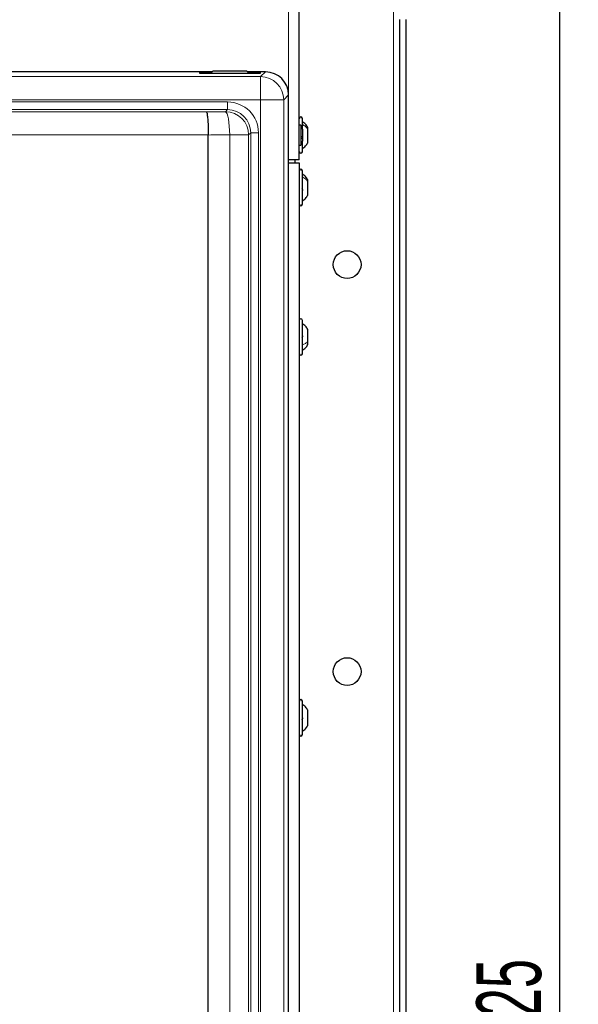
# Model space of a CAD drawing. Header units: millimetres. Extents: x 5 to 418, y 2 to 292.
# Tile 47 of 87: x 127 to 157, y 165 to 218. Entities that reach past the tile are written whole.
import ezdxf

# ---------------------------------------------------------------- set-up
doc = ezdxf.new("R2010")
doc.units = ezdxf.units.MM
doc.layers.add('SLD-0', color=7, linetype='Continuous')
doc.styles.add('SLDTEXTSTYLE0', font='TXT', dxfattribs={"width": 0.605})
doc.dimstyles.new('SLDDIMSTYLE1', dxfattribs={"dimtxt": 3.5, "dimasz": 3.302, "dimexe": 0, "dimexo": 0.0625, "dimgap": 0.875, "dimtad": 1, "dimdec": 0, "dimlfac": 6, "dimrnd": 1e-09, "dimzin": 12, "dimdsep": 46, "dimtxsty": 'SLDTEXTSTYLE0', "dimsah": 1, "dimcen": 0.09, "dimadec": 0, "dimazin": 3, "dimtfac": 1, "dimtofl": 0, "dimtmove": 0, "dimatfit": 3, "dimfxl": 1, "dimfrac": 2, "dimtolj": 1, "dimtzin": 12, "dimarcsym": 0})

# ---------------------------------------------------------------- blocks, each defined once
blk = doc.blocks.new('_D_2')
at = {"layer": 'SLD-0', "color": 7}
for p, q in [((147.348, 252.039), (157.337, 252.039)), ((156.337, 81.225), (156.337, 252.039)), ((131.17, 81.225), (157.337, 81.225))]:
    blk.add_line(p, q, dxfattribs=at)
for points in [[(156.337, 252.039), (155.829, 248.737), (156.845, 248.737)], [(156.337, 81.225), (156.845, 84.527), (155.829, 84.527)]]:
    blk.add_solid(points, dxfattribs=at)
at = {"layer": 'SLD-0', "color": 7, "insert": (151.826, 161.285), "char_height": 3.5, "attachment_point": 1, "rotation": 90, "style": 'SLDTEXTSTYLE0'}
blk.add_mtext('1025', dxfattribs=at)

msp = doc.modelspace()

# ---------------------------------------------------------------- linework, layer by layer
at = {"color": 7, "linetype": 'Continuous', "lineweight": 18}
for p, q in [((147.3484, 252.0387), (147.3484, 92.8721)), ((141.6817, 210.7887), (141.6817, 242.0387)), ((115.7496, 215.2811), (140.1758, 215.2811)), ((137.1817, 215.4645), (137.1817, 215.4994)), ((139.8484, 215.4645), (139.8484, 215.4994)), ((140.1758, 215.2811), (140.4334, 215.5387)), ((140.1758, 214.0328), (140.1758, 215.2811)), ((140.1758, 214.0328), (61.5209, 214.0328)), ((140.1758, 214.0328), (141.4241, 214.0328)), ((140.1758, 128.0387), (140.1758, 214.0328)), ((141.6817, 214.2904), (141.4241, 214.0328)), ((141.4241, 214.0328), (141.4241, 128.0387)), ((63.3059, 213.9123), (138.3909, 213.9123)), ((138.3909, 213.4962), (63.3059, 213.4962)), ((138.2788, 213.3841), (138.3909, 213.4962)), ((138.3909, 213.4962), (138.3909, 213.9123)), ((64.4539, 213.3746), (137.2429, 213.3746)), ((137.3484, 212.1263), (64.3484, 212.1263)), ((138.5022, 134.9347), (138.5022, 212.1359)), ((139.5271, 212.1359), (138.5022, 212.1359)), ((139.6392, 212.2479), (139.5271, 212.1359)), ((139.5271, 212.1359), (139.5271, 134.9347)), ((139.6392, 134.8276), (139.6392, 212.2479)), ((139.6392, 212.2479), (140.0553, 212.2479)), ((140.0553, 212.2479), (140.0553, 134.8276)), ((141.6817, 150.6221), (141.6817, 210.6221))]:
    msp.add_line(p, q, dxfattribs=at)
at = {"color": 7, "linetype": 'Continuous', "lineweight": 25}
for p, q in [((142.2651, 210.7887), (142.2651, 242.0387)), ((147.6817, 218.3683), (147.6817, 148.2092)), ((148.0151, 218.3683), (148.0151, 148.2092)), ((137.5984, 215.5721), (137.4908, 215.4645)), ((139.4317, 215.5721), (137.5984, 215.5721)), ((139.5393, 215.4645), (139.4317, 215.5721)), ((137.5651, 215.5387), (119.6817, 215.5387)), ((137.5257, 215.4994), (137.1817, 215.4994)), ((137.1817, 215.4645), (139.8484, 215.4645)), ((140.4334, 215.5387), (139.4651, 215.5387)), ((139.8484, 215.4994), (139.5044, 215.4994)), ((141.6817, 159.7054), (141.6817, 214.2904)), ((142.4317, 212.4463), (142.4317, 213.0221)), ((142.3484, 212.6662), (142.2651, 212.6662)), ((142.3484, 212.6662), (142.3484, 212.246)), ((142.4317, 212.4458), (142.4317, 212.1958)), ((142.7234, 212.4481), (142.7234, 212.5346)), ((142.7234, 211.7096), (142.7234, 212.4481)), ((137.3484, 212.1254), (137.3484, 212.1263)), ((137.3484, 134.7808), (137.3484, 212.1254)), ((142.3484, 212.246), (142.3484, 211.5779)), ((142.4317, 212.1958), (142.4317, 211.7984)), ((142.2651, 211.5779), (142.3484, 211.5779)), ((142.4317, 211.2221), (142.4317, 211.7984)), ((142.2651, 210.7887), (141.6817, 210.7887)), ((142.0151, 210.7887), (142.0151, 210.6221)), ((141.6817, 210.6221), (142.2651, 210.6221)), ((142.2651, 210.6221), (142.2651, 150.6221)), ((142.4317, 208.3887), (142.4317, 210.1887)), ((142.7234, 209.6107), (142.7234, 209.7012)), ((142.7234, 208.8762), (142.7234, 209.6107)), ((142.4317, 200.3054), (142.4317, 202.1054)), ((142.7234, 200.9657), (142.7234, 201.6179)), ((142.7234, 200.7929), (142.7234, 200.9657)), ((142.4317, 179.7221), (142.4317, 181.5221)), ((142.7234, 180.2114), (142.7234, 181.0332)), ((142.7234, 180.2109), (142.7234, 180.2114))]:
    msp.add_line(p, q, dxfattribs=at)
at = {"color": 7, "linetype": 'Continuous', "lineweight": 18, "flags": 128}
msp.add_lwpolyline([(138.2788, 213.3841), (138.3211, 213.3496), (138.3618, 213.2713), (138.3995, 213.1523), (138.4329, 212.9966), (138.4607, 212.8101), (138.482, 212.5993), (138.496, 212.3718), (138.5022, 212.1359)], dxfattribs=at)
at = {"color": 7, "linetype": 'Continuous', "lineweight": 25}
for centre in [(144.8484, 205.1221), (144.8484, 183.1221)]:
    msp.add_circle(centre, 0.75, dxfattribs=at)
at = {"color": 7, "linetype": 'Continuous', "lineweight": 18}
for centre in [(140.1718, 214.0288), (138.2748, 212.1318)]:
    msp.add_arc(centre, 1.2523, 0.1836, 89.8164, dxfattribs=at)
at = {"color": 7, "linetype": 'Continuous', "lineweight": 25}
for centre, radius, start, end in [((142.3484, 213.0221), 0.0833, 0, 180), ((142.0984, 212.4458), 0.3333, 360, 41.40962), ((142.0984, 211.7984), 0.3333, 318.59038, 360), ((142.3484, 211.2221), 0.0833, 180, 360), ((142.3484, 210.1887), 0.0833, 0, 180), ((142.3484, 208.3887), 0.0833, 180, 360), ((142.3484, 202.1054), 0.0833, 0, 180), ((142.3484, 200.3054), 0.0833, 180, 360), ((142.3484, 181.5221), 0.0833, 0, 180), ((142.3484, 179.7221), 0.0833, 180, 360)]:
    msp.add_arc(centre, radius, start, end, dxfattribs=at)
for centre, major_axis, ratio, start_param, end_param in [((137.1817, 215.482), (0.3333, 0), 0.0524078, 1.5707963, 4.712389), ((139.8484, 215.482), (0.3333, 0), 0.0524078, 4.712389, 7.8539816), ((140.43, 214.287), (0.8863, 0.8863), 0.9972647, 5.4991567, 7.0672139)]:
    msp.add_ellipse(centre, major_axis=major_axis, ratio=ratio, start_param=start_param, end_param=end_param, dxfattribs=at)
at = {"color": 7, "linetype": 'Continuous', "lineweight": 18}
for centre, major_axis, ratio, start_param, end_param in [((138.3863, 212.2433), (-1.1817, -1.1817), 0.9972647, 2.357564, 3.9256213), ((138.3863, 212.2433), (0.8879, 0.8879), 0.9954519, 5.4991567, 7.0672139), ((120.6349, 218.4761), (98.75, 0), 0.0524078, 4.8813738, 4.8920263), ((120.6349, 217.2279), (100, 0), 0.0517527, 4.8803118, 4.8920263)]:
    msp.add_ellipse(centre, major_axis=major_axis, ratio=ratio, start_param=start_param, end_param=end_param, dxfattribs=at)
at = {"color": 7, "linetype": 'Continuous', "lineweight": 25}
for points, knots in [([(137.2429, 213.3746), (137.2431, 213.3745), (137.2491, 213.3706), (137.267, 213.3407), (137.2955, 213.2048), (137.3234, 212.9203), (137.3431, 212.547), (137.3466, 212.2665), (137.3484, 212.1263)], [0, 0, 0, 0, 0.0037153, 0.1138665, 0.3361641, 0.5577007, 0.7788433, 1, 1, 1, 1]), ([(142.7234, 212.5346), (142.684, 212.5964), (142.6051, 212.7201), (142.4895, 212.8103), (142.4317, 212.8554)], [0, 0, 0, 0, 0.5, 1, 1, 1, 1]), ([(142.4032, 212.0696), (142.4071, 212.0644), (142.4149, 212.0541), (142.4241, 212.0316), (142.4302, 212.006), (142.4325, 211.9798), (142.4303, 211.9571), (142.4242, 211.9412), (142.4149, 211.9329), (142.4071, 211.9339), (142.4032, 211.9345)], [0, 0, 0, 0, 0.1252207, 0.2494814, 0.3743239, 0.4990613, 0.6238954, 0.7493873, 0.8744403, 1, 1, 1, 1]), ([(142.4317, 211.3887), (142.4895, 211.4338), (142.6051, 211.5241), (142.684, 211.6477), (142.7234, 211.7096)], [0, 0, 0, 0, 0.5, 1, 1, 1, 1]), ([(142.7234, 209.7012), (142.684, 209.7631), (142.6051, 209.8867), (142.4895, 209.977), (142.4317, 210.0221)], [0, 0, 0, 0, 0.5, 1, 1, 1, 1]), ([(142.4032, 209.2414), (142.4071, 209.2363), (142.4149, 209.2262), (142.4241, 209.2039), (142.4302, 209.1783), (142.4325, 209.152), (142.4303, 209.1291), (142.4242, 209.1129), (142.4149, 209.1042), (142.4071, 209.105), (142.4032, 209.1054)], [0, 0, 0, 0, 0.1252207, 0.2494814, 0.3743239, 0.4990613, 0.6238954, 0.7493873, 0.8744403, 1, 1, 1, 1]), ([(142.6949, 209.6134), (142.6987, 209.6203), (142.7063, 209.634), (142.7133, 209.6466), (142.7154, 209.6497), (142.7154, 209.6498)], [0, 0, 0, 0, 0.49391343, 0.98837724, 1, 1, 1, 1]), ([(142.4317, 208.5554), (142.4895, 208.6005), (142.6051, 208.6907), (142.684, 208.8144), (142.7234, 208.8762)], [0, 0, 0, 0, 0.5, 1, 1, 1, 1]), ([(142.7234, 201.6179), (142.684, 201.6797), (142.6051, 201.8034), (142.4895, 201.8936), (142.4317, 201.9387)], [0, 0, 0, 0, 0.4999999, 1, 1, 1, 1]), ([(142.4032, 201.3086), (142.4071, 201.3068), (142.4149, 201.3033), (142.4241, 201.2886), (142.4302, 201.2676), (142.4325, 201.2419), (142.4303, 201.2151), (142.4242, 201.1915), (142.4149, 201.173), (142.4071, 201.1666), (142.4032, 201.1633)], [0, 0, 0, 0, 0.1251933, 0.2494385, 0.3742794, 0.4990244, 0.6238686, 0.7493688, 0.8744304, 1, 1, 1, 1]), ([(142.4317, 200.4721), (142.4895, 200.5172), (142.6051, 200.6074), (142.684, 200.7311), (142.7234, 200.7929)], [0, 0, 0, 0, 0.5000001, 1, 1, 1, 1]), ([(142.6652, 200.9312), (142.6653, 200.9311), (142.6661, 200.9291), (142.6748, 200.9165), (142.6868, 200.8984), (142.6949, 200.8864)], [0, 0, 0, 0, 0.0132513, 0.3432726, 1, 1, 1, 1]), ([(142.7234, 181.0332), (142.684, 181.0949), (142.6051, 181.2181), (142.4895, 181.3081), (142.4317, 181.353)], [0, 0, 0, 0, 0.5, 1, 1, 1, 1]), ([(142.4032, 180.6646), (142.4071, 180.6614), (142.4149, 180.655), (142.4241, 180.6366), (142.4302, 180.6131), (142.4325, 180.5865), (142.4303, 180.5606), (142.4242, 180.5395), (142.4149, 180.5246), (142.4071, 180.5211), (142.4032, 180.5193)], [0, 0, 0, 0, 0.1252217, 0.2494831, 0.3743256, 0.4990628, 0.6238964, 0.749388, 0.8744406, 1, 1, 1, 1]), ([(142.4317, 179.8911), (142.4895, 179.9361), (142.6051, 180.026), (142.684, 180.1493), (142.7234, 180.2109)], [0, 0, 0, 0, 0.5, 1, 1, 1, 1])]:
    msp.add_open_spline(points, degree=3, knots=knots, dxfattribs=at)
at = {"color": 7, "linetype": 'Continuous', "lineweight": 18}
for points in [[(142.4317, 212.7018), (142.4895, 212.6661), (142.6051, 212.5948), (142.684, 212.497), (142.7234, 212.4481)], [(142.4317, 209.8612), (142.4895, 209.826), (142.6051, 209.7555), (142.684, 209.659), (142.7234, 209.6107)], [(142.4317, 200.7793), (142.4895, 200.8055), (142.6051, 200.8579), (142.684, 200.9298), (142.7234, 200.9657)], [(142.4317, 179.8921), (142.4895, 179.937), (142.6051, 180.0268), (142.684, 180.1499), (142.7234, 180.2114)]]:
    msp.add_open_spline(points, degree=3, dxfattribs=at)

# ---------------------------------------------------------------- dimensions: what is measured, and where the dimension line sits
at = {"layer": 'SLD-0', "color": 7}
dim = msp.add_linear_dim(base=(156.3373, 252.0387), p1=(131.1702, 81.2249), p2=(147.3484, 252.0387), angle=90, dimstyle='SLDDIMSTYLE1', dxfattribs=at)
dim.commit()
dim.dimension.update_dxf_attribs({"geometry": '_D_2', "text_midpoint": (156.3373, 166.6318), "dimtype": 160})

doc.saveas('drawing.dxf')
